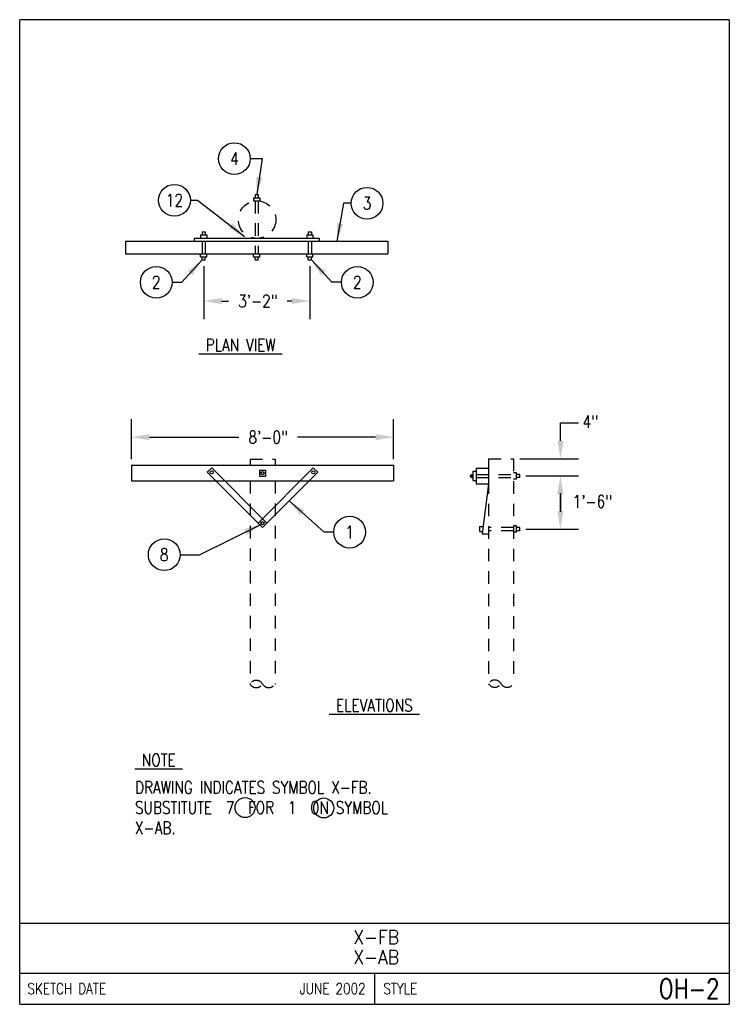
# Model space of a CAD drawing. Extents: x 0 to 7.1, y 0 to 9.85.
import ezdxf
from ezdxf.enums import TextEntityAlignment as Align

# ---------------------------------------------------------------- set-up
doc = ezdxf.new("R2010")
doc.units = 0
doc.header["$MEASUREMENT"] = 0
doc.linetypes.add('HIDDEN2', pattern=[0.1875, 0.125, -0.0625])
doc.layers.get('Defpoints').update_dxf_attribs({"color": 2, "linetype": 'CONTINUOUS'})
doc.layers.add('E-DETL', color=2, linetype='CONTINUOUS')
doc.layers.add('E-DETL-TEXT', color=3, linetype='CONTINUOUS')
doc.styles.add('romans', font='ROMANS.SHX', dxfattribs={"width": 0.8})
doc.dimstyles.get("Standard").update_dxf_attribs({"dimtxt": 0.125, "dimasz": 0.18, "dimexe": 0.18, "dimexo": 0.0625, "dimgap": 0.09, "dimtad": 0, "dimtih": 1, "dimtoh": 1, "dimdec": 4, "dimzin": 0, "dimdsep": 46, "dimlunit": 4, "dimtxsty": 'romans', "dimcen": 0.09, "dimclrd": 256, "dimclre": 256, "dimclrt": 256, "dimadec": 0, "dimazin": 0, "dimtfac": 1, "dimtdec": 4, "dimtofl": 0, "dimtmove": 0, "dimatfit": 2, "dimfxl": 0, "dimtolj": 1, "dimtzin": 0, "dimlwd": -1, "dimlwe": -1, "dimarcsym": 0})

# ---------------------------------------------------------------- blocks, each defined once
blk = doc.blocks.new('*D0')
at = {"layer": 'Defpoints', "color": 0}
for p in [(3.7434, 5.6727), (1.1184, 5.3911), (3.7434, 5.3911)]:
    blk.add_point(p, dxfattribs=at)
at = {"layer": 'E-DETL-TEXT'}
for p, q in [((1.1184, 5.4536), (1.1184, 5.8527)), ((3.7434, 5.4536), (3.7434, 5.8527)), ((1.2984, 5.6727), (2.1946, 5.6727)), ((3.5634, 5.6727), (2.7794, 5.6727))]:
    blk.add_line(p, q, dxfattribs=at)
for points in [[(1.2984, 5.7027), (1.2984, 5.6427), (1.1184, 5.6727)], [(3.5634, 5.7027), (3.5634, 5.6427), (3.7434, 5.6727)]]:
    blk.add_solid(points, dxfattribs=at)
at = {"layer": 'E-DETL-TEXT', "insert": (2.487, 5.6727), "char_height": 0.125, "attachment_point": 5, "style": 'romans'}
blk.add_mtext('\\A1;8\'-0"', dxfattribs=at)
blk = doc.blocks.new('*D1')
at = {"layer": 'Defpoints', "color": 0}
for p in [(1.8418, 7.4452), (2.9043, 7.4452), (2.9043, 7.0344)]:
    blk.add_point(p, dxfattribs=at)
at = {"layer": 'E-DETL-TEXT'}
for p, q in [((1.8418, 7.3827), (1.8418, 6.8544)), ((2.9043, 7.3827), (2.9043, 6.8544)), ((2.0218, 7.0344), (2.092, 7.0344)), ((2.7243, 7.0344), (2.6768, 7.0344))]:
    blk.add_line(p, q, dxfattribs=at)
for points in [[(2.0218, 7.0644), (2.0218, 7.0044), (1.8418, 7.0344)], [(2.7243, 7.0644), (2.7243, 7.0044), (2.9043, 7.0344)]]:
    blk.add_solid(points, dxfattribs=at)
at = {"layer": 'E-DETL-TEXT', "insert": (2.3844, 7.0344), "char_height": 0.125, "attachment_point": 5, "style": 'romans'}
blk.add_mtext('\\A1;3\'-2"', dxfattribs=at)

msp = doc.modelspace()

# ---------------------------------------------------------------- linework, layer by layer
at = {"layer": 'E-DETL'}
for p, q in [((7.1036203, 9.8483954), (0, 9.8483954)), ((0, 0), (0, 9.8483954)), ((7.1036203, 9.8483954), (7.1036203, 0)), ((0, 0.8125004), (7.1036203, 0.8125004)), ((0, 0.3125002), (7.1036203, 0.3125002)), ((3.5518101, 0.3125002), (3.5518101, 0)), ((0, 0), (7.1036203, 0))]:
    msp.add_line(p, q, dxfattribs=at)
at = {"layer": 'E-DETL', "color": 4}
for p, q in [((2.357462, 8.0990337), (2.388712, 8.0990337)), ((2.357462, 8.0990337), (2.357462, 8.0677837)), ((2.388712, 8.0990337), (2.388712, 8.0677837)), ((2.341837, 8.0677837), (2.341837, 8.0365337)), ((2.341837, 8.0677837), (2.404337, 8.0677837)), ((2.341837, 8.0365337), (2.404337, 8.0365337)), ((2.404337, 8.0677837), (2.404337, 8.0365337)), ((1.810587, 7.695221), (1.810587, 7.663971)), ((1.810587, 7.695221), (1.873087, 7.695221)), ((1.826212, 7.726471), (1.857462, 7.726471)), ((1.826212, 7.726471), (1.826212, 7.695221)), ((1.857462, 7.726471), (1.857462, 7.695221)), ((1.873087, 7.695221), (1.873087, 7.663971)), ((2.873087, 7.695221), (2.873087, 7.663971)), ((2.873087, 7.695221), (2.935588, 7.695221)), ((2.888712, 7.726471), (2.919963, 7.726471)), ((2.888712, 7.726471), (2.888712, 7.695221)), ((2.919963, 7.726471), (2.919963, 7.695221)), ((2.935588, 7.695221), (2.935588, 7.663971)), ((1.060588, 7.632721), (1.060588, 7.507721)), ((1.060588, 7.632721), (3.685588, 7.632721)), ((1.748088, 7.663971), (1.748088, 7.632721)), ((1.748088, 7.663971), (2.998088, 7.663971)), ((2.998088, 7.663971), (2.998088, 7.632721)), ((3.685588, 7.632721), (3.685588, 7.507721)), ((1.060588, 7.507721), (3.685588, 7.507721)), ((1.810587, 7.476471), (1.810587, 7.507721)), ((1.873087, 7.476471), (1.873087, 7.507721)), ((2.341837, 7.476471), (2.341837, 7.507721)), ((2.404337, 7.476471), (2.404337, 7.507721)), ((2.873087, 7.476471), (2.873087, 7.507721)), ((2.935588, 7.476471), (2.935588, 7.507721)), ((1.810587, 7.476471), (1.873087, 7.476471)), ((1.826212, 7.445221), (1.826212, 7.476471)), ((1.826212, 7.445221), (1.857462, 7.445221)), ((1.857462, 7.445221), (1.857462, 7.476471)), ((2.341837, 7.476471), (2.404337, 7.476471)), ((2.357462, 7.445221), (2.357462, 7.476471)), ((2.357462, 7.445221), (2.388712, 7.445221)), ((2.388712, 7.445221), (2.388712, 7.476471)), ((2.873087, 7.476471), (2.935588, 7.476471)), ((2.888712, 7.445221), (2.888712, 7.476471)), ((2.888712, 7.445221), (2.919963, 7.445221)), ((2.919963, 7.445221), (2.919963, 7.476471)), ((1.118368, 5.39112), (1.118368, 5.23487)), ((1.118368, 5.39112), (3.743368, 5.39112)), ((1.878441, 5.321228), (1.922635, 5.365422)), ((2.430868, 4.768801), (1.878441, 5.321228)), ((1.922635, 5.365422), (2.475063, 4.812995)), ((2.386674, 4.812995), (2.939101, 5.365422)), ((2.399618, 5.344245), (2.399618, 5.281745)), ((2.399618, 5.344245), (2.462118, 5.344245)), ((2.430868, 4.768801), (2.983296, 5.321228)), ((2.462118, 5.344245), (2.462118, 5.281745)), ((2.939101, 5.365422), (2.983296, 5.321228)), ((3.743368, 5.39112), (3.743368, 5.23487)), ((4.536839, 5.332166), (4.568089, 5.332166)), ((4.536839, 5.332166), (4.536839, 5.238416)), ((4.568089, 5.363366), (4.568089, 5.207216)), ((4.568089, 5.363366), (4.693089, 5.363366)), ((4.693089, 5.363366), (4.693089, 5.207116)), ((1.118368, 5.23487), (3.743368, 5.23487)), ((2.399618, 5.281745), (2.462118, 5.281745)), ((4.510214, 5.288345), (4.513714, 5.288345)), ((4.510214, 5.288345), (4.510214, 5.280764)), ((4.510214, 5.280764), (4.513714, 5.280764)), ((4.513714, 5.291593), (4.521214, 5.291593)), ((4.513714, 5.291593), (4.513714, 5.277295)), ((4.513714, 5.277295), (4.521214, 5.277295)), ((4.521214, 5.300916), (4.536839, 5.300916)), ((4.521214, 5.300916), (4.521214, 5.269666)), ((4.521214, 5.269666), (4.536839, 5.269666)), ((4.536839, 5.238416), (4.568089, 5.238416)), ((4.974339, 5.316491), (4.943089, 5.316491)), ((4.974339, 5.253991), (4.943089, 5.253991)), ((4.974339, 5.253991), (4.974339, 5.316491)), ((5.005589, 5.300866), (4.974339, 5.300866)), ((5.005589, 5.269616), (4.974339, 5.269616)), ((5.005589, 5.269616), (5.005589, 5.300866)), ((4.568089, 5.207116), (4.693089, 5.207116)), ((4.693089, 5.207116), (4.630589, 4.707116)), ((4.603887, 4.778551), (4.603887, 4.727698)), ((4.603887, 4.778551), (4.638269, 4.778551)), ((4.603887, 4.727698), (4.634362, 4.727698)), ((4.693144, 4.75664), (4.693144, 4.725894)), ((4.943089, 4.784177), (4.943089, 4.721677)), ((4.974339, 4.784177), (4.943089, 4.784177)), ((4.974339, 4.721677), (4.974339, 4.784177)), ((5.005589, 4.768552), (4.974339, 4.768552)), ((5.005589, 4.737302), (4.974339, 4.737302)), ((5.005589, 4.737302), (5.005589, 4.768552)), ((4.630589, 4.707116), (4.693089, 4.707116)), ((4.974339, 4.721677), (4.943089, 4.721677))]:
    msp.add_line(p, q, dxfattribs=at)
at = {"layer": 'E-DETL', "color": 4, "linetype": 'HIDDEN2'}
for p, q in [((2.357462, 8.0365337), (2.357462, 7.507721)), ((2.388712, 8.0365337), (2.388712, 7.507721)), ((1.826212, 7.632721), (1.826212, 7.507721)), ((1.857462, 7.632721), (1.857462, 7.507721)), ((2.888712, 7.632721), (2.888712, 7.507721)), ((2.919963, 7.632721), (2.919963, 7.507721)), ((4.568089, 5.300866), (4.943089, 5.300866)), ((4.568089, 5.269616), (4.943089, 5.269616)), ((4.943089, 4.768552), (4.693089, 4.768552)), ((4.943089, 4.737302), (4.693089, 4.737302))]:
    msp.add_line(p, q, dxfattribs=at)
at = {"layer": 'E-DETL', "linetype": 'HIDDEN2'}
for p, q in [((2.305868, 5.45362), (2.305868, 5.39112)), ((2.305868, 5.45362), (2.555868, 5.45362)), ((2.555868, 5.45362), (2.555868, 5.39112)), ((4.693089, 5.457116), (4.693089, 3.207116)), ((4.693089, 5.457116), (4.943089, 5.457116)), ((4.943089, 5.457116), (4.943089, 3.207116)), ((2.305868, 5.23487), (2.305868, 3.20362)), ((2.555868, 5.23487), (2.555868, 3.20362))]:
    msp.add_line(p, q, dxfattribs=at)
msp.add_circle((2.3764236, 7.8487102), 0.1875, dxfattribs=at)
at = {"layer": 'E-DETL', "color": 4}
for centre in [(1.922635, 5.321228), (2.430868, 5.312995), (2.939101, 5.321228), (2.430868, 4.812995)]:
    msp.add_circle(centre, 0.015625, dxfattribs=at)
at = {"layer": 'E-DETL', "linetype": 'HIDDEN2'}
for centre, start, end in [((2.368368, 3.1675356), 30, 150), ((2.368368, 3.2397044), 210, 330), ((2.493368, 3.2397044), 210, 330), ((4.755589, 3.1710316), 30, 150), ((4.755589, 3.2432004), 210, 330), ((4.880589, 3.2432004), 210, 330)]:
    msp.add_arc(centre, 0.0721688, start, end, dxfattribs=at)
at = {"layer": 'E-DETL-TEXT'}
for p, q in [((2.3084844, 8.4590062), (2.426113, 8.4590062)), ((2.426113, 8.4590062), (2.373087, 8.0990337)), ((1.7084842, 8.0422648), (1.7792715, 8.0422648)), ((1.7792715, 8.0422648), (2.2516121, 7.6808054)), ((3.2427544, 8.0124982), (3.1750167, 7.632721)), ((3.3181445, 8.012498), (3.2427544, 8.0124982)), ((1.6223637, 7.2215401), (1.826212, 7.445221)), ((3.1238113, 7.2215401), (2.919963, 7.445221)), ((1.5259028, 7.2215398), (1.6223637, 7.2215401)), ((3.2202722, 7.2215398), (3.1238113, 7.2215401)), ((5.4135224, 5.637116), (5.4135224, 5.817116)), ((5.4135224, 5.817116), (5.5935224, 5.817116)), ((5.005589, 5.457116), (5.5935224, 5.457116)), ((5.068089, 5.285241), (5.5922938, 5.285241)), ((5.068089, 5.285241), (5.5614463, 5.285241)), ((3.0483534, 4.7227561), (2.6978636, 5.0357962)), ((5.4122938, 4.932927), (5.4122938, 5.112927)), ((5.4122938, 5.105241), (5.4122938, 4.925241)), ((1.7990754, 4.4966841), (2.4203233, 4.8014646)), ((5.068089, 4.752927), (5.5922938, 4.752927)), ((3.1438498, 4.7227559), (3.0483534, 4.7227561)), ((1.6058794, 4.4966841), (1.7990754, 4.4966841))]:
    msp.add_line(p, q, dxfattribs=at)
for centre, radius in [((2.1494844, 8.4590062), 0.159), ((1.5494842, 8.0422648), 0.159), ((3.4771445, 8.0124976), 0.159), ((1.3669028, 7.2215394), 0.159), ((3.3792722, 7.2215394), 0.159), ((3.3028498, 4.7227554), 0.159), ((1.4468794, 4.4966841), 0.159), ((2.2564511, 1.9677966), 0.1), ((3.0436307, 1.9635885), 0.1)]:
    msp.add_circle(centre, radius, dxfattribs=at)
for points in [[(2.4298536, 8.2698481), (2.373087, 8.0990337), (2.36802, 8.2789623)], [(2.1298404, 7.8133635), (2.2516121, 7.6808054), (2.091852, 7.7637314)], [(3.236924, 7.8017402), (3.1750167, 7.632721), (3.1753944, 7.8127206)], [(1.7299208, 7.293142), (1.826212, 7.445221), (1.6837211, 7.3352377)], [(3.0162542, 7.293142), (2.919963, 7.445221), (3.0624539, 7.3352377)], [(5.3835224, 5.637116), (5.4435224, 5.637116), (5.4135224, 5.457116)], [(5.4422938, 5.105241), (5.3822938, 5.105241), (5.4122938, 5.285241)], [(2.8092436, 4.8943943), (2.6978636, 5.0357962), (2.8508827, 4.941006)], [(5.4422938, 4.932927), (5.3822938, 4.932927), (5.4122938, 4.752927)], [(2.2474083, 4.7514608), (2.4203233, 4.8014646), (2.2749316, 4.6953455)]]:
    msp.add_solid(points, dxfattribs=at)

# ---------------------------------------------------------------- texts
at = {"layer": 'E-DETL-TEXT', "style": 'romans', "width": 0.8}
for s, p in [('4', (2.1494844, 8.4590062)), ('12', (1.5494842, 8.0422648)), ('3', (3.4771445, 8.0124976)), ('2', (1.3669028, 7.2215394)), ('2', (3.3792722, 7.2215394)), ('1', (3.3028498, 4.7227554)), ('8', (1.4468794, 4.4966841))]:
    msp.add_text(s, height=0.125, dxfattribs=at).set_placement(p, align=Align.MIDDLE)
for s, p in [('%%U PLAN VIEW ', (1.793463, 6.532611)), ('4"', (5.6352422, 5.7644734)), ('%%U ELEVATIONS ', (3.098375, 2.928075)), ('%%U NOTE ', (1.154149, 2.3810342)), ('DRAWING INDICATES SYMBOL X-FB.', (1.154149, 2.107288)), ('SUBSTITUTE  7  FOR  1  ON SYMBOL', (1.154149, 1.9049071)), ('X-AB.', (1.154149, 1.7025261))]:
    msp.add_text(s, height=0.125, dxfattribs=at).set_placement(p)
msp.add_text('1\'-6"', height=0.125, rotation=0.015, dxfattribs=at).set_placement((5.5355021, 4.9667296))
at = {"layer": 'E-DETL-TEXT', "style": 'romans', "width": 0.9}
for s, p in [('X-FB', (3.5687713, 0.6030666)), ('X-AB', (3.5687713, 0.4030666))]:
    msp.add_text(s, height=0.14, dxfattribs=at).set_placement(p, align=Align.CENTER)
at = {"layer": 'E-DETL-TEXT', "style": 'romans', "width": 0.8}
for s, height, p in [('SKETCH DATE', 0.110000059, (0.077253, 0.1562501)), ('STYLE', 0.11000006, (3.6406038, 0.1562501))]:
    msp.add_text(s, height=height, dxfattribs=at).set_placement(p, align=Align.MIDDLE_LEFT)
for s, height, p in [('JUNE 2002', 0.11000006, (3.4630165, 0.1562501)), ('OH-2', 0.1968505, (7.0054901, 0.1562501))]:
    msp.add_text(s, height=height, dxfattribs=at).set_placement(p, align=Align.MIDDLE_RIGHT)

# ---------------------------------------------------------------- dimensions: what is measured, and where the dimension line sits
at = {"layer": 'E-DETL-TEXT'}
for base, p1, p2, text, picture, middle in [((2.9043375, 7.0344123), (1.841837, 7.445221), (2.9043375, 7.445221), '3\'-2"', '*D1', (2.3844206, 7.0344123)), ((3.743368, 5.6727345), (1.118368, 5.39112), (3.743368, 5.39112), '8\'-0"', '*D0', (2.4870078, 5.6727345))]:
    dim = msp.add_linear_dim(base=base, p1=p1, p2=p2, text=text, dimstyle='Standard', override={"dimdec": 6, "dimtdec": 6}, dxfattribs=at)
    dim.commit()
    dim.dimension.update_dxf_attribs({"geometry": picture, "text_midpoint": middle, "dimtype": 160})

doc.saveas('drawing.dxf')
